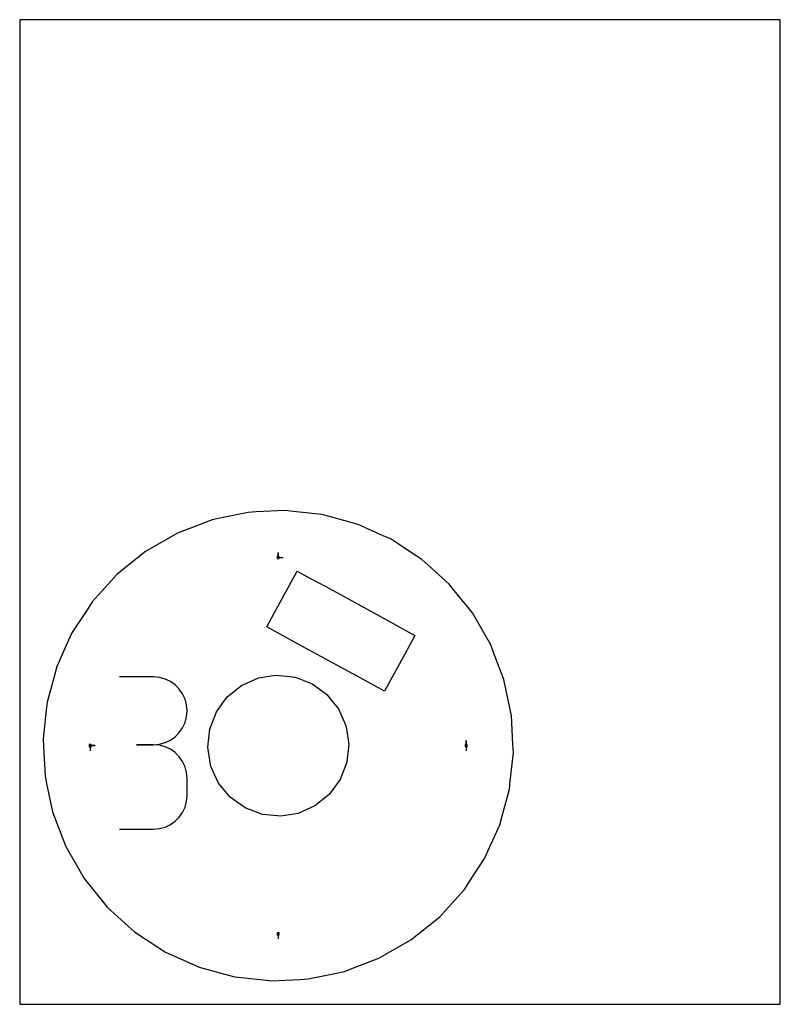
# Model space of a CAD drawing. Extents: x 0 to 216, y 0 to 279.
import ezdxf

# ---------------------------------------------------------------- set-up
doc = ezdxf.new("R2010")
doc.units = 0

msp = doc.modelspace()

# ---------------------------------------------------------------- linework, layer by layer
at = {"layer": 'annotation', "color": 1}
for p, q in [((73.393488, 126.774279), (73.393488, 128.203029)), ((73.393488, 126.774279), (73.393488, 128.203029)), ((73.393488, 128.203029), (73.393488, 126.774279)), ((73.393488, 126.774279), (74.822238, 126.774279)), ((37.936339, 92.879306), (28.333766, 92.879306)), ((39.663384, 92.724289), (37.936339, 92.879306)), ((41.288474, 92.277556), (39.663384, 92.724289)), ((42.78458, 91.566582), (41.288474, 92.277556)), ((44.124671, 90.618842), (42.78458, 91.566582)), ((45.281721, 89.461811), (44.124671, 90.618842)), ((46.228698, 88.122965), (45.281721, 89.461811)), ((46.938575, 86.62978), (46.228698, 88.122965)), ((47.384323, 85.009731), (46.938575, 86.62978)), ((47.538911, 83.290292), (47.384323, 85.009731)), ((46.938575, 79.936445), (47.384323, 81.562781)), ((47.384323, 81.562781), (47.538911, 83.290292)), ((47.538911, 83.290292), (47.538911, 83.290292)), ((45.281721, 77.096305), (46.228698, 78.438536)), ((46.228698, 78.438536), (46.938575, 79.936445)), ((42.78458, 74.987889), (44.124671, 75.937005)), ((44.124671, 75.937005), (45.281721, 77.096305)), ((20.012698, 73.393488), (21.441448, 73.393488)), ((20.012698, 73.393488), (21.441448, 73.393488)), ((21.441448, 73.393488), (20.012698, 73.393488)), ((20.012698, 73.393488), (20.012698, 71.964738)), ((37.936339, 73.67416), (33.128272, 73.67416)), ((33.128272, 73.67416), (37.936339, 73.67416)), ((37.936339, 73.67416), (39.663384, 73.829214)), ((39.663384, 73.519143), (37.936339, 73.67416)), ((37.936339, 73.67416), (37.936339, 73.67416)), ((39.663384, 73.829214), (41.288474, 74.276208)), ((41.288474, 73.07241), (39.663384, 73.519143)), ((41.288474, 74.276208), (42.78458, 74.987889)), ((42.78458, 72.361436), (41.288474, 73.07241)), ((126.774279, 73.393488), (126.774279, 74.822238)), ((126.774279, 73.393488), (126.774279, 74.822238)), ((126.774279, 74.822238), (126.774279, 73.393488)), ((126.774279, 73.393488), (126.774279, 71.964738)), ((44.124671, 71.413696), (42.78458, 72.361436)), ((45.281721, 70.256665), (44.124671, 71.413696)), ((46.228698, 68.91782), (45.281721, 70.256665)), ((46.938575, 67.424634), (46.228698, 68.91782)), ((47.384323, 65.804585), (46.938575, 67.424634)), ((47.538911, 64.085146), (47.384323, 65.804585)), ((47.538911, 59.27708), (47.538911, 64.085146)), ((47.538911, 64.085146), (47.538911, 64.085146)), ((47.384323, 57.556927), (47.538911, 59.27708)), ((46.228698, 54.443202), (46.938575, 55.936498)), ((46.938575, 55.936498), (47.384323, 57.556927)), ((44.124671, 51.947638), (45.281721, 53.104445)), ((45.281721, 53.104445), (46.228698, 54.443202)), ((41.288474, 50.289504), (42.78458, 51.000188)), ((42.78458, 51.000188), (44.124671, 51.947638)), ((28.333766, 49.688066), (37.936339, 49.688066)), ((37.936339, 49.688066), (39.663384, 49.842994)), ((37.936339, 49.688066), (37.936339, 49.688066)), ((39.663384, 49.842994), (41.288474, 50.289504)), ((73.393488, 20.012698), (73.393488, 18.583948))]:
    msp.add_line(p, q, dxfattribs=at)
at = {"layer": 'boundary', "color": 5}
for p, q in [((67.130367, 139.712314), (64.857612, 139.599314)), ((75.319577, 140.119476), (67.130367, 139.712314)), ((77.582023, 139.875561), (75.319577, 140.119476)), ((85.734086, 138.99668), (77.582023, 139.875561)), ((54.60581, 137.44893), (52.479213, 136.639125)), ((56.832909, 137.916079), (54.60581, 137.44893)), ((64.857612, 139.599314), (56.832909, 137.916079)), ((87.930533, 138.401837), (85.734086, 138.99668)), ((96.081011, 136.152569), (87.930533, 138.401837)), ((52.479213, 136.639125), (44.81664, 133.721228)), ((99.352431, 134.685536), (96.081011, 136.152569)), ((103.146741, 132.984024), (99.352431, 134.685536)), ((42.84291, 132.58872), (35.73115, 128.508056)), ((44.81664, 133.721228), (42.84291, 132.58872)), ((105.40262, 131.972402), (103.146741, 132.984024)), ((107.472468, 130.620328), (105.40262, 131.972402)), ((110.953877, 128.346186), (107.472468, 130.620328)), ((33.958882, 127.080745), (27.573027, 121.937844)), ((35.73115, 128.508056), (33.958882, 127.080745)), ((114.172257, 126.243861), (110.953877, 128.346186)), ((115.859252, 124.716685), (114.172257, 126.243861)), ((121.937844, 119.21395), (115.859252, 124.716685)), ((26.045851, 120.25085), (20.543115, 114.172257)), ((27.573027, 121.937844), (26.045851, 120.25085)), ((123.365155, 117.441681), (121.937844, 119.21395)), ((128.508056, 111.055826), (123.365155, 117.441681)), ((19.298648, 112.267144), (14.814575, 105.40262)), ((20.543115, 114.172257), (19.298648, 112.267144)), ((129.640565, 109.082097), (128.508056, 111.055826)), ((133.721229, 101.970337), (129.640565, 109.082097)), ((14.814575, 105.40262), (13.883465, 103.32628)), ((13.883465, 103.32628), (10.528482, 95.84479)), ((134.531033, 99.84374), (133.721229, 101.970337)), ((137.44893, 92.181167), (134.531033, 99.84374)), ((10.528482, 95.84479), (9.933639, 93.648343)), ((9.933639, 93.648343), (7.790296, 85.734086)), ((139.132165, 84.156463), (137.44893, 92.181167)), ((7.790296, 85.734086), (7.54638, 83.471641)), ((139.599314, 81.929364), (139.132165, 84.156463)), ((7.54638, 83.471641), (6.6675, 75.319577)), ((140.006477, 73.740154), (139.599314, 81.929364)), ((6.6675, 75.319577), (6.7805, 73.046822)), ((6.7805, 73.046822), (7.187663, 64.857612)), ((140.119476, 71.467399), (140.006477, 73.740154)), ((139.240596, 63.315336), (140.119476, 71.467399)), ((7.187663, 64.857612), (7.654812, 62.630513)), ((7.654812, 62.630513), (9.338047, 54.60581)), ((138.99668, 61.05289), (139.240596, 63.315336)), ((136.853338, 53.138633), (138.99668, 61.05289)), ((9.338047, 54.60581), (12.255943, 46.943236)), ((136.258495, 50.942186), (136.853338, 53.138633)), ((132.903512, 43.460697), (136.258495, 50.942186)), ((12.255943, 46.943236), (13.065748, 44.81664)), ((13.065748, 44.81664), (17.146412, 37.70488)), ((131.972402, 41.384356), (132.903512, 43.460697)), ((127.488328, 34.519833), (131.972402, 41.384356)), ((17.146412, 37.70488), (18.27892, 35.73115)), ((18.27892, 35.73115), (23.421821, 29.345296)), ((126.243862, 32.614719), (127.488328, 34.519833)), ((120.741126, 26.536126), (126.243862, 32.614719)), ((23.421821, 29.345296), (24.849133, 27.573027)), ((24.849133, 27.573027), (30.927725, 22.070291)), ((119.21395, 24.849132), (120.741126, 26.536126)), ((112.828095, 19.706231), (119.21395, 24.849132)), ((30.927725, 22.070291), (32.614719, 20.543115)), ((32.614719, 20.543115), (39.479242, 16.059041)), ((111.055826, 18.27892), (112.828095, 19.706231)), ((103.944067, 14.198256), (111.055826, 18.27892)), ((39.479242, 16.059041), (41.384356, 14.814575)), ((41.384356, 14.814575), (48.865846, 11.459591)), ((101.970337, 13.065748), (103.944067, 14.198256)), ((48.865846, 11.459591), (50.942186, 10.528482)), ((94.307764, 10.147851), (101.970337, 13.065748)), ((50.942186, 10.528482), (58.856443, 8.385139)), ((58.856443, 8.385139), (61.05289, 7.790296)), ((81.929364, 7.187663), (89.954068, 8.870897)), ((89.954068, 8.870897), (92.181167, 9.338046)), ((92.181167, 9.338046), (94.307764, 10.147851)), ((61.05289, 7.790296), (69.204954, 6.911416)), ((69.204954, 6.911416), (71.467399, 6.6675)), ((71.467399, 6.6675), (79.656609, 7.074663)), ((79.656609, 7.074663), (81.929364, 7.187663))]:
    msp.add_line(p, q, dxfattribs=at)
at = {"layer": 'frame', "color": 5}
for p, q in [((215.9, 279.4), (0, 279.4)), ((0, 279.4), (0, 0)), ((215.9, 0), (215.9, 279.4)), ((0, 0), (215.9, 0))]:
    msp.add_line(p, q, dxfattribs=at)
at = {"layer": 'hole', "color": 5}
for p, q in [((73.679238, 127.060029), (73.107738, 127.060029)), ((73.107738, 127.060029), (73.107738, 126.488529)), ((73.107738, 126.488529), (73.679238, 126.488529)), ((73.679238, 126.488529), (73.679238, 127.060029)), ((72.371579, 111.198907), (78.7848, 122.935542)), ((78.7848, 122.935542), (82.391915, 120.964515)), ((82.391915, 120.964515), (86.689275, 118.616319)), ((86.689275, 118.616319), (91.015002, 116.252622)), ((91.015002, 116.252622), (104.270305, 109.00956)), ((70.142333, 107.119233), (72.371579, 111.198907)), ((104.270305, 109.00956), (108.567665, 106.661364)), ((73.749448, 105.148206), (70.142333, 107.119233)), ((108.567665, 106.661364), (112.17478, 104.690337)), ((78.046808, 102.80001), (73.749448, 105.148206)), ((112.17478, 104.690337), (109.945533, 100.610662)), ((82.372535, 100.436313), (78.046808, 102.80001)), ((109.945533, 100.610662), (103.532313, 88.874028)), ((95.627838, 93.193251), (82.372535, 100.436313)), ((62.975588, 90.496554), (67.757188, 92.610111)), ((67.757188, 92.610111), (72.652006, 93.371968)), ((72.652006, 93.371968), (75.865629, 93.09686)), ((75.865629, 93.09686), (78.12063, 92.85374)), ((78.12063, 92.85374), (78.742234, 92.613206)), ((78.742234, 92.613206), (80.677771, 91.864264)), ((99.925198, 90.845055), (95.627838, 93.193251)), ((58.903979, 87.217431), (62.975588, 90.496554)), ((80.677771, 91.864264), (82.996228, 90.967162)), ((82.996228, 90.967162), (85.003498, 89.500567)), ((85.003498, 89.500567), (86.67925, 88.276201)), ((103.532313, 88.874028), (99.925198, 90.845055)), ((55.819814, 82.996228), (58.903979, 87.217431)), ((86.67925, 88.276201), (87.217432, 87.882997)), ((87.217432, 87.882997), (88.640052, 86.116564)), ((88.640052, 86.116564), (90.452218, 83.866415)), ((90.452218, 83.866415), (92.499282, 79.280523)), ((53.933236, 78.120629), (55.819814, 82.996228)), ((92.499282, 79.280523), (92.652271, 78.758914)), ((92.652271, 78.758914), (93.414129, 73.864096)), ((53.372848, 72.92288), (53.933236, 78.120629)), ((20.298448, 73.679238), (19.726948, 73.679238)), ((19.726948, 73.679238), (19.726948, 73.107738)), ((19.726948, 73.107738), (20.298448, 73.107738)), ((20.298448, 73.107738), (20.298448, 73.679238)), ((54.134705, 68.028062), (53.372848, 72.92288)), ((93.414129, 73.864096), (92.85374, 68.666347)), ((127.060029, 73.679238), (126.488529, 73.679238)), ((126.488529, 73.679238), (126.488529, 73.107738)), ((126.488529, 73.107738), (127.060029, 73.107738)), ((127.060029, 73.107738), (127.060029, 73.679238)), ((54.287695, 67.506454), (54.134705, 68.028062)), ((56.462371, 62.762084), (54.287695, 67.506454)), ((92.85374, 68.666347), (90.967162, 63.790748)), ((59.790893, 58.742254), (56.462371, 62.762084)), ((90.967162, 63.790748), (87.882997, 59.569545)), ((64.046411, 55.720887), (59.790893, 58.742254)), ((87.882997, 59.569545), (83.811389, 56.290422)), ((83.811389, 56.290422), (79.029789, 54.176865)), ((68.938902, 53.903851), (64.046411, 55.720887)), ((74.134971, 53.415008), (68.938902, 53.903851)), ((79.029789, 54.176865), (74.134971, 53.415008)), ((73.679238, 20.298448), (73.107738, 20.298448)), ((73.107738, 20.298448), (73.107738, 19.726948)), ((73.107738, 19.726948), (73.679238, 19.726948)), ((73.679238, 19.726948), (73.679238, 20.298448))]:
    msp.add_line(p, q, dxfattribs=at)

doc.saveas('drawing.dxf')
